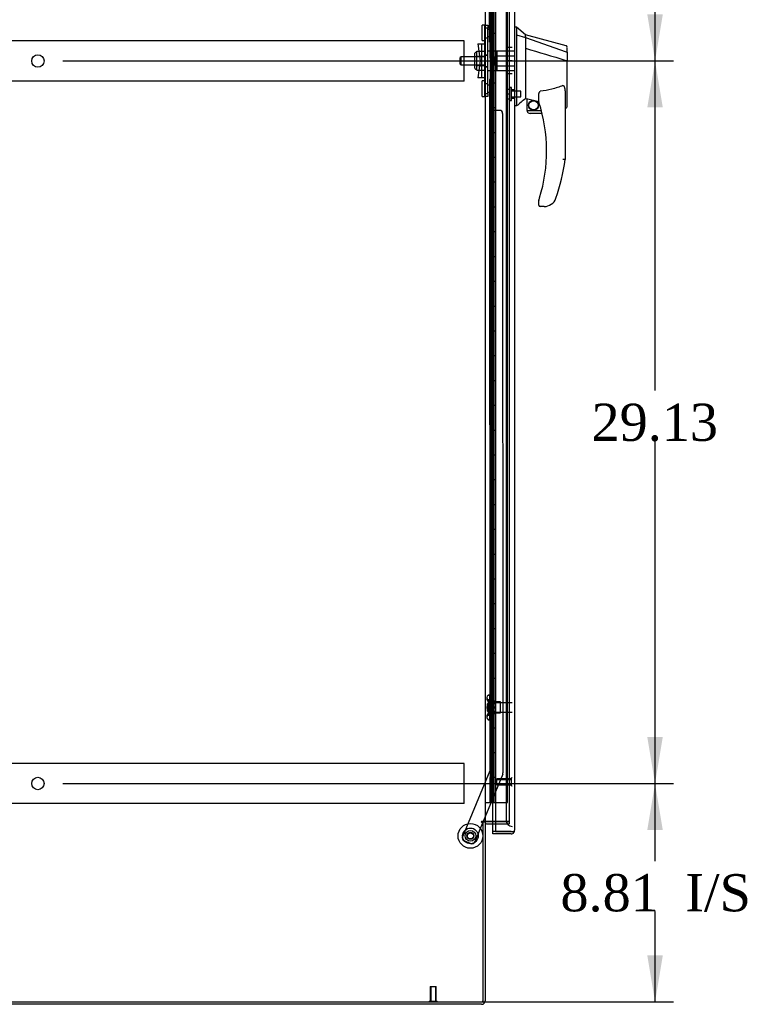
# Model space of a CAD drawing. Header units: inches. Extents: x 1 to 359, y -2 to 239.
# Tile 12 of 18: x 191 to 221, y 84 to 124. Entities that reach past the tile are written whole.
import ezdxf
from ezdxf.enums import TextEntityAlignment as Align
from ezdxf.lldxf.tags import DXFTag

# ---------------------------------------------------------------- set-up
doc = ezdxf.new("R2010")
doc.units = ezdxf.units.IN
doc.header["$MEASUREMENT"] = 0
for name, color, linetype in [('COM53964-5', 7, 'Continuous'), ('COM54746-60', 7, 'Continuous'), ('COM70220', 7, 'Continuous'), ('COM70838', 7, 'Continuous'), ('COM70839-3', 7, 'Continuous'), ('COM71197-3', 7, 'Continuous'), ('COM71198-5', 7, 'Continuous'), ('COM71199-2', 7, 'Continuous'), ('Default', 7, 'Continuous'), ('HAN13068', 7, 'Continuous'), ('HAN13068_NUT', 7, 'Continuous'), ('HAN13068_SCREW', 7, 'Continuous'), ('HAN_NUT', 7, 'Continuous'), ('NTS18147', 7, 'Continuous'), ('ROL87452', 7, 'Continuous'), ('RVT17786', 7, 'Continuous'), ('RVT19000', 7, 'Continuous'), ('SPC87322', 7, 'Continuous'), ('STD26122', 7, 'Continuous'), ('STD26258', 7, 'Continuous'), ('WAF25376', 7, 'Continuous'), ('WAM30038', 7, 'Continuous')]:
    doc.layers.add(name, color=color, linetype=linetype)
doc.styles.add('SEACAD_Times_New_Roman', font='times.ttf')
tags = doc.linetypes.add('HIDDEN2', pattern=[0.1875, 0.125, -0.0625]).pattern_tags.tags
tags[6:7] = [DXFTag(74, 4), DXFTag(75, 0), DXFTag(340, '0'), DXFTag(46, 0.0), DXFTag(50, 0.0), DXFTag(44, 0.0), DXFTag(45, 0.0)]
tags[4:5] = [DXFTag(74, 4), DXFTag(75, 0), DXFTag(340, '0'), DXFTag(46, 0.0), DXFTag(50, 0.0), DXFTag(44, 0.0), DXFTag(45, 0.0)]
doc.dimstyles.new('HAMMOND_(STH_-_300x200)', dxfattribs={"dimtxt": 1.5, "dimasz": 1.875, "dimexe": 0.75, "dimexo": 0.75, "dimgap": 0.375, "dimtad": 0, "dimtih": 1, "dimtoh": 1, "dimzin": 0, "dimdsep": 46, "dimtxsty": 'SEACAD_Times_New_Roman', "dimblk1": '_SE_FILLED', "dimblk2": '_SE_FILLED', "dimsah": 1, "dimcen": 0.75, "dimadec": 0, "dimazin": 0, "dimtfac": 0.8, "dimtofl": 0, "dimtmove": 0, "dimatfit": 3, "dimfxl": 1, "dimtolj": 1, "dimtzin": 0, "dimarcsym": 0})

# ---------------------------------------------------------------- blocks, each defined once
blk = doc.blocks.new('SE3')
at = {"layer": 'COM53964-5', "color": 7, "linetype": 'HIDDEN2'}
for p, q in [((209.255, 122.956), (174.88, 122.956)), ((209.255, 122.818), (209.255, 122.956)), ((209.255, 121.469), (209.255, 122.818)), ((209.255, 121.331), (174.88, 121.331)), ((209.255, 121.331), (209.255, 121.469)), ((209.255, 93.826), (174.88, 93.826)), ((209.255, 93.688), (209.255, 93.826)), ((209.255, 92.339), (209.255, 93.688)), ((209.255, 92.201), (174.88, 92.201)), ((209.255, 92.201), (209.255, 92.339))]:
    blk.add_line(p, q, dxfattribs=at)
for centre in [(192.068, 122.143), (192.068, 93.013)]:
    blk.add_circle(centre, 0.25, dxfattribs=at)
at = {"layer": 'COM54746-60', "color": 7, "linetype": 'HIDDEN2'}
for p, q in [((210.346, 152.251), (210.346, 92.251)), ((210.446, 92.251), (210.446, 152.251)), ((211, 92.251), (211, 152.251)), ((210.309, 123.251), (210.279, 123.251)), ((210.279, 123.251), (210.279, 122.251)), ((210.309, 122.251), (210.279, 122.251)), ((210.309, 121.251), (210.279, 121.251)), ((210.279, 121.251), (210.279, 120.251)), ((210.309, 120.251), (210.279, 120.251)), ((210.309, 119.251), (210.279, 119.251)), ((210.279, 119.251), (210.279, 118.251)), ((210.309, 118.251), (210.279, 118.251)), ((210.309, 117.251), (210.279, 117.251)), ((210.279, 117.251), (210.279, 116.251)), ((210.309, 116.251), (210.279, 116.251)), ((210.309, 115.251), (210.279, 115.251)), ((210.279, 115.251), (210.279, 114.251)), ((210.309, 114.251), (210.279, 114.251)), ((210.309, 113.251), (210.279, 113.251)), ((210.279, 113.251), (210.279, 112.251)), ((210.309, 112.251), (210.279, 112.251)), ((210.309, 111.251), (210.279, 111.251)), ((210.279, 111.251), (210.279, 110.251)), ((210.309, 110.251), (210.279, 110.251)), ((210.309, 109.251), (210.279, 109.251)), ((210.279, 109.251), (210.279, 108.251)), ((210.309, 108.251), (210.279, 108.251)), ((210.309, 107.251), (210.279, 107.251)), ((210.279, 107.251), (210.279, 106.251)), ((210.309, 106.251), (210.279, 106.251)), ((210.309, 105.251), (210.279, 105.251)), ((210.279, 105.251), (210.279, 104.251)), ((210.309, 104.251), (210.279, 104.251)), ((210.309, 103.251), (210.279, 103.251)), ((210.279, 103.251), (210.279, 102.251)), ((210.309, 102.251), (210.279, 102.251)), ((210.309, 101.251), (210.279, 101.251)), ((210.279, 101.251), (210.279, 100.251)), ((210.309, 100.251), (210.279, 100.251)), ((210.309, 99.251), (210.279, 99.251)), ((210.279, 99.251), (210.279, 98.251)), ((210.309, 98.251), (210.279, 98.251)), ((210.309, 97.251), (210.279, 97.251)), ((210.279, 97.251), (210.279, 96.251)), ((210.309, 96.251), (210.279, 96.251)), ((210.309, 95.251), (210.279, 95.251)), ((210.279, 95.251), (210.279, 94.251)), ((210.309, 94.251), (210.279, 94.251)), ((210.309, 93.251), (210.279, 93.251)), ((210.279, 93.251), (210.279, 92.251)), ((210.515, 92.251), (211, 92.251))]:
    blk.add_line(p, q, dxfattribs=at)
at = {"layer": 'COM54746-60', "color": 7, "linetype": 'Continuous'}
for p, q in [((210.309, 123.251), (210.309, 124.251)), ((210.513, 123.251), (210.513, 124.251)), ((210.513, 123.251), (210.309, 123.251)), ((210.513, 123.251), (210.309, 123.251)), ((210.309, 122.251), (210.309, 123.251)), ((210.513, 122.251), (210.513, 123.251)), ((210.513, 122.251), (210.309, 122.251)), ((210.513, 122.251), (210.309, 122.251)), ((210.309, 121.251), (210.309, 122.251)), ((210.513, 121.251), (210.513, 122.251)), ((210.513, 121.251), (210.309, 121.251)), ((210.513, 121.251), (210.309, 121.251)), ((210.309, 120.251), (210.309, 121.251)), ((210.513, 120.251), (210.513, 121.251)), ((210.513, 120.251), (210.309, 120.251)), ((210.513, 120.251), (210.309, 120.251)), ((210.309, 119.251), (210.309, 120.251)), ((210.513, 119.251), (210.513, 120.251)), ((210.513, 119.251), (210.309, 119.251)), ((210.513, 119.251), (210.309, 119.251)), ((210.309, 118.251), (210.309, 119.251)), ((210.513, 118.251), (210.513, 119.251)), ((210.513, 118.251), (210.309, 118.251)), ((210.513, 118.251), (210.309, 118.251)), ((210.309, 117.251), (210.309, 118.251)), ((210.513, 117.251), (210.513, 118.251)), ((210.513, 117.251), (210.309, 117.251)), ((210.513, 117.251), (210.309, 117.251)), ((210.309, 116.251), (210.309, 117.251)), ((210.513, 116.251), (210.513, 117.251)), ((210.513, 116.251), (210.309, 116.251)), ((210.513, 116.251), (210.309, 116.251)), ((210.309, 115.251), (210.309, 116.251)), ((210.513, 115.251), (210.513, 116.251)), ((210.513, 115.251), (210.309, 115.251)), ((210.513, 115.251), (210.309, 115.251)), ((210.309, 114.251), (210.309, 115.251)), ((210.513, 114.251), (210.513, 115.251)), ((210.513, 114.251), (210.309, 114.251)), ((210.513, 114.251), (210.309, 114.251)), ((210.309, 113.251), (210.309, 114.251)), ((210.513, 113.251), (210.513, 114.251)), ((210.513, 113.251), (210.309, 113.251)), ((210.513, 113.251), (210.309, 113.251)), ((210.309, 112.251), (210.309, 113.251)), ((210.513, 112.251), (210.513, 113.251)), ((210.513, 112.251), (210.309, 112.251)), ((210.513, 112.251), (210.309, 112.251)), ((210.309, 111.251), (210.309, 112.251)), ((210.513, 111.251), (210.513, 112.251)), ((210.513, 111.251), (210.309, 111.251)), ((210.513, 111.251), (210.309, 111.251)), ((210.309, 110.251), (210.309, 111.251)), ((210.513, 110.251), (210.513, 111.251)), ((210.513, 110.251), (210.309, 110.251)), ((210.513, 110.251), (210.309, 110.251)), ((210.309, 109.251), (210.309, 110.251)), ((210.513, 109.251), (210.513, 110.251)), ((210.513, 109.251), (210.309, 109.251)), ((210.513, 109.251), (210.309, 109.251)), ((210.309, 108.251), (210.309, 109.251)), ((210.513, 108.251), (210.513, 109.251)), ((210.513, 108.251), (210.309, 108.251)), ((210.513, 108.251), (210.309, 108.251)), ((210.309, 107.251), (210.309, 108.251)), ((210.513, 107.251), (210.513, 108.251)), ((210.513, 107.251), (210.309, 107.251)), ((210.513, 107.251), (210.309, 107.251)), ((210.309, 106.251), (210.309, 107.251)), ((210.513, 106.251), (210.513, 107.251)), ((210.513, 106.251), (210.309, 106.251)), ((210.513, 106.251), (210.309, 106.251)), ((210.309, 105.251), (210.309, 106.251)), ((210.513, 105.251), (210.513, 106.251)), ((210.513, 105.251), (210.309, 105.251)), ((210.513, 105.251), (210.309, 105.251)), ((210.309, 104.251), (210.309, 105.251)), ((210.513, 104.251), (210.513, 105.251)), ((210.513, 104.251), (210.309, 104.251)), ((210.513, 104.251), (210.309, 104.251)), ((210.309, 103.251), (210.309, 104.251)), ((210.513, 103.251), (210.513, 104.251)), ((210.513, 103.251), (210.309, 103.251)), ((210.513, 103.251), (210.309, 103.251)), ((210.309, 102.251), (210.309, 103.251)), ((210.513, 102.251), (210.513, 103.251)), ((210.513, 102.251), (210.309, 102.251)), ((210.513, 102.251), (210.309, 102.251)), ((210.309, 101.251), (210.309, 102.251)), ((210.513, 101.251), (210.513, 102.251)), ((210.513, 101.251), (210.309, 101.251)), ((210.513, 101.251), (210.309, 101.251)), ((210.309, 100.251), (210.309, 101.251)), ((210.513, 100.251), (210.513, 101.251)), ((210.513, 100.251), (210.309, 100.251)), ((210.513, 100.251), (210.309, 100.251)), ((210.309, 99.251), (210.309, 100.251)), ((210.513, 99.251), (210.513, 100.251)), ((210.513, 99.251), (210.309, 99.251)), ((210.513, 99.251), (210.309, 99.251)), ((210.309, 98.251), (210.309, 99.251)), ((210.513, 98.251), (210.513, 99.251)), ((210.513, 98.251), (210.309, 98.251)), ((210.513, 98.251), (210.309, 98.251)), ((210.309, 97.251), (210.309, 98.251)), ((210.513, 97.251), (210.513, 98.251)), ((210.513, 97.251), (210.309, 97.251)), ((210.513, 97.251), (210.309, 97.251)), ((210.309, 96.251), (210.309, 97.251)), ((210.513, 96.251), (210.513, 97.251)), ((210.513, 96.251), (210.309, 96.251)), ((210.513, 96.251), (210.309, 96.251)), ((210.309, 95.251), (210.309, 96.251)), ((210.513, 95.251), (210.513, 96.251)), ((210.513, 95.251), (210.309, 95.251)), ((210.513, 95.251), (210.309, 95.251)), ((210.309, 94.251), (210.309, 95.251)), ((210.513, 94.251), (210.513, 95.251)), ((210.513, 94.251), (210.309, 94.251)), ((210.513, 94.251), (210.309, 94.251)), ((210.309, 93.251), (210.309, 94.251)), ((210.513, 93.251), (210.513, 94.251)), ((210.513, 93.251), (210.309, 93.251)), ((210.309, 92.251), (210.309, 93.251)), ((210.513, 93.251), (210.309, 93.251)), ((210.513, 92.251), (210.513, 93.251)), ((210.098, 92.251), (210.309, 92.251)), ((210.309, 92.251), (210.513, 92.251)), ((210.513, 92.251), (210.515, 92.251))]:
    blk.add_line(p, q, dxfattribs=at)
at = {"layer": 'COM70220', "color": 7, "linetype": 'HIDDEN2'}
for p, q in [((210.94, 152.718), (210.94, 91.783)), ((210.94, 91.783), (210.94, 91.533))]:
    blk.add_line(p, q, dxfattribs=at)
blk.add_arc((211.19, 91.533), 0.25, 180, 270, dxfattribs=at)
at = {"layer": 'COM70838', "color": 7, "linetype": 'HIDDEN2'}
for p, q in [((210.083, 123.588), (210.208, 123.588)), ((210.083, 123.463), (210.083, 123.588)), ((210.083, 120.838), (210.083, 123.463)), ((210.208, 123.588), (210.208, 123.463)), ((210.208, 120.838), (210.208, 123.463)), ((209.796, 122.838), (209.966, 122.838)), ((209.796, 122.838), (209.896, 122.151)), ((209.966, 121.463), (209.966, 122.838)), ((209.966, 122.838), (210.069, 122.838)), ((209.896, 122.151), (209.796, 121.463)), ((209.966, 121.463), (209.796, 121.463)), ((210.079, 121.463), (209.966, 121.463)), ((210.083, 120.713), (210.083, 120.838)), ((210.208, 120.713), (210.083, 120.713)), ((210.208, 120.838), (210.208, 120.713))]:
    blk.add_line(p, q, dxfattribs=at)
for centre, start, end in [((209.966, 122.893), 331.9602, 0), ((209.966, 121.436), 0, 13.5446)]:
    blk.add_arc(centre, 0.117, start, end, dxfattribs=at)
at = {"layer": 'COM70839-3', "color": 7, "linetype": 'HIDDEN2'}
for p, q in [((210.27, 122.901), (210.283, 150.779)), ((210.34, 123.014), (210.34, 124.026)), ((210.27, 121.4), (210.283, 93.523)), ((210.34, 120.275), (210.34, 121.288)), ((210.676, 120.151), (210.465, 120.15)), ((210.801, 120.026), (210.814, 93.442)), ((210.283, 93.523), (209.183, 90.866)), ((210.804, 93.394), (210.015, 91.487)), ((210.002, 91.457), (209.674, 90.663)), ((209.511, 90.596), (209.251, 90.703))]:
    blk.add_line(p, q, dxfattribs=at)
at = {"layer": 'COM70839-3', "color": 7, "linetype": 'Continuous'}
blk.add_line((210.015, 91.487), (210.002, 91.457), dxfattribs=at)
at = {"layer": 'COM70839-3', "color": 7, "linetype": 'HIDDEN2'}
blk.add_circle((209.503, 90.903), 0.129, dxfattribs=at)
for centre, start, end in [((210.215, 123.014), 296.0764, 359.9725), ((210.215, 121.288), 0.0275, 63.9236), ((210.465, 120.275), 180.0275, 270.0275), ((210.676, 120.026), 0.0275, 90.0275), ((210.689, 93.442), 337.5155, 0.0275), ((209.299, 90.819), 157.5155, 247.5155), ((209.559, 90.711), 247.5155, 337.5155)]:
    blk.add_arc(centre, 0.125, start, end, dxfattribs=at)
at = {"layer": 'COM71197-3', "color": 7, "linetype": 'Continuous'}
for p, q in [((210.098, 152.797), (210.098, 91.487)), ((210.098, 91.487), (209.955, 91.487)), ((209.955, 91.457), (210.003, 91.457)), ((210.003, 91.457), (210.003, 84.207)), ((210.098, 91.487), (210.146, 91.487)), ((210.515, 91.487), (210.146, 91.487)), ((174.133, 84.207), (210.003, 84.207))]:
    blk.add_line(p, q, dxfattribs=at)
at = {"layer": 'COM71197-3', "color": 7, "linetype": 'HIDDEN2'}
for p, q in [((211.065, 152.797), (211.065, 91.487)), ((211.065, 91.487), (210.515, 91.487))]:
    blk.add_line(p, q, dxfattribs=at)
at = {"layer": 'COM71197-3', "color": 7, "linetype": 'Continuous'}
blk.add_arc((209.955, 91.472), 0.015, 90, 270, dxfattribs=at)
at = {"layer": 'COM71198-5', "color": 7, "linetype": 'Continuous'}
for p, q in [((210.098, 91.457), (210.003, 91.457)), ((210.098, 91.457), (210.098, 84.255)), ((210.146, 91.487), (210.515, 91.487)), ((210.146, 91.392), (210.515, 91.392)), ((209.955, 84.112), (174.181, 84.112))]:
    blk.add_line(p, q, dxfattribs=at)
at = {"layer": 'COM71198-5', "color": 7, "linetype": 'HIDDEN2'}
for p, q in [((210.515, 91.487), (211.065, 91.487)), ((210.515, 91.392), (211.065, 91.392)), ((211.065, 91.487), (211.065, 91.392))]:
    blk.add_line(p, q, dxfattribs=at)
at = {"layer": 'COM71198-5', "color": 7, "linetype": 'Continuous'}
for centre, radius, start, end in [((210.146, 91.344), 0.143, 90, 127.7949), ((210.146, 91.344), 0.048, 90, 180), ((209.955, 84.255), 0.143, 270, 0)]:
    blk.add_arc(centre, radius, start, end, dxfattribs=at)
at = {"layer": 'COM71198-5', "color": 7, "linetype": 'HIDDEN2'}
blk.add_arc((209.955, 84.255), 0.048, 270, 0, dxfattribs=at)
at = {"layer": 'COM71199-2', "color": 7, "linetype": 'Continuous'}
for p, q in [((210.515, 153.422), (210.515, 91.08)), ((211.285, 153.374), (211.285, 91.128)), ((210.41, 91.08), (210.41, 91.392)), ((210.41, 90.985), (210.41, 91.08)), ((211.142, 91.08), (210.41, 91.08)), ((210.515, 91.08), (210.41, 91.08)), ((211.142, 90.985), (210.41, 90.985)), ((210.515, 91.08), (211.142, 91.08)), ((211.142, 91.08), (211.142, 91.08)), ((211.142, 91.08), (211.204, 91.08)), ((211.142, 91.08), (211.255, 91.08)), ((211.204, 91.08), (211.255, 91.041)), ((211.285, 91.127), (211.285, 91.128)), ((211.285, 91.128), (211.285, 91.128)), ((211.285, 91.128), (211.285, 91.128))]:
    blk.add_line(p, q, dxfattribs=at)
at = {"layer": 'COM71199-2', "color": 7, "linetype": 'HIDDEN2'}
blk.add_line((210.41, 91.392), (210.41, 152.892), dxfattribs=at)
at = {"layer": 'COM71199-2', "color": 7, "linetype": 'Continuous'}
for start, end in [(270, 322.4964), (322.4964, 359.8439), (359.9238, 0)]:
    blk.add_arc((211.142, 91.128), 0.143, start, end, dxfattribs=at)
blk.add_open_spline([(211.255, 91.08), (211.265, 91.088), (211.272, 91.096), (211.28, 91.108), (211.281, 91.112), (211.284, 91.12), (211.285, 91.124), (211.285, 91.128)], degree=3, knots=[0, 0, 0, 0, 0.5, 0.5, 0.75, 0.75, 1, 1, 1, 1], dxfattribs=at)
at = {"layer": 'HAN13068', "color": 7, "linetype": 'Continuous'}
for p, q in [((211.368, 123.501), (211.285, 123.501)), ((211.365, 123.501), (211.365, 123.34)), ((211.72, 123.201), (211.365, 123.501)), ((211.365, 123.34), (211.365, 123.253)), ((211.365, 123.253), (211.365, 123.194)), ((211.365, 123.194), (211.72, 123.089)), ((211.365, 123.194), (211.365, 120.763)), ((211.72, 123.129), (211.72, 123.201)), ((213.368, 122.759), (211.72, 123.201)), ((211.72, 123.129), (211.72, 123.103)), ((211.72, 123.103), (211.72, 123.089)), ((211.72, 123.089), (211.72, 122.657)), ((211.72, 123.089), (213.358, 122.517)), ((213.4, 122.483), (213.4, 122.681)), ((211.72, 122.657), (211.72, 121.16)), ((213.4, 122.483), (213.4, 122.17)), ((213.344, 122.168), (213.346, 122.167)), ((213.4, 120.301), (213.4, 122.17)), ((211.72, 121.16), (211.72, 120.89)), ((211.365, 120.763), (211.365, 120.478)), ((211.72, 120.89), (211.72, 120.678)), ((211.72, 120.678), (211.72, 120.651)), ((212.26, 120.495), (212.26, 120.768)), ((213.32, 120.84), (213.32, 118.168)), ((211.365, 120.331), (211.285, 120.331)), ((211.365, 120.478), (211.365, 120.331)), ((211.72, 120.651), (211.72, 120.633)), ((211.72, 120.633), (211.72, 120.631)), ((211.72, 120.631), (211.785, 120.615)), ((211.785, 120.151), (211.785, 120.617)), ((211.785, 120.151), (212.358, 120.151)), ((212.39, 120.026), (211.91, 120.026)), ((213.32, 120.244), (213.326, 120.243)), ((212.26, 116.336), (212.26, 116.514)), ((212.758, 116.364), (212.757, 116.366)), ((212.475, 116.276), (212.32, 116.276))]:
    blk.add_line(p, q, dxfattribs=at)
at = {"layer": 'HAN13068', "color": 7, "linetype": 'HIDDEN2'}
for p, q in [((209.123, 122.311), (209.093, 122.281)), ((209.093, 122.021), (209.093, 122.281)), ((209.123, 121.991), (209.123, 122.311)), ((210.083, 122.311), (209.123, 122.311)), ((210.458, 122.311), (210.583, 122.311)), ((210.458, 122.151), (210.458, 122.311)), ((210.583, 122.35), (210.583, 122.546)), ((210.583, 122.546), (211.285, 122.546)), ((210.583, 121.951), (210.583, 122.35)), ((210.583, 122.35), (211.285, 122.35)), ((209.093, 122.021), (209.123, 121.991)), ((209.123, 121.991), (210.083, 121.991)), ((210.458, 121.991), (210.458, 122.151)), ((210.458, 121.991), (210.583, 121.991)), ((210.583, 121.755), (210.583, 121.951)), ((210.583, 121.951), (211.285, 121.951)), ((210.583, 121.755), (211.285, 121.755)), ((211.285, 120.975), (211.16, 120.975)), ((211.16, 120.65), (211.285, 120.65))]:
    blk.add_line(p, q, dxfattribs=at)
at = {"layer": 'HAN13068', "color": 7, "linetype": 'Continuous'}
for radius in [0.202, 0.188]:
    blk.add_circle((212.046, 120.355), radius, dxfattribs=at)
for centre, radius, start, end in [((213.34, 122.705), 0.06, 359.9815, 73.9026), ((248.131, 77.184), 56.686, 129.9653, 130.4351), ((212.32, 120.495), 0.06, 180, 197.895), ((206.156, 118.504), 6.417, 342.9898, 17.895), ((213.34, 120.301), 0.06, 256.3874, 0), ((211.91, 120.151), 0.125, 180, 193.8865), ((211.91, 120.151), 0.125, 193.8865, 229.4642), ((211.91, 120.151), 0.125, 229.4642, 270), ((205.979, 119.103), 7.4, 340.2854, 352.739), ((212.32, 116.514), 0.06, 162.105, 180), ((212.32, 116.336), 0.06, 180, 270), ((212.475, 116.776), 0.5, 270, 304.5623), ((212.475, 116.776), 0.5, 304.5623, 340.2854)]:
    blk.add_arc(centre, radius, start, end, dxfattribs=at)
for points in [[(211.72, 122.657), (212.261, 122.494), (212.803, 122.331), (213.344, 122.168)], [(211.815, 120.614), (211.963, 120.581), (212.111, 120.549), (212.26, 120.516)]]:
    blk.add_open_spline(points, degree=3, dxfattribs=at)
for points, knots in [([(213.358, 122.517), (213.37, 122.515), (213.381, 122.51), (213.396, 122.498), (213.4, 122.49), (213.4, 122.483)], [0, 0, 0, 0, 0.5, 0.5, 1, 1, 1, 1]), ([(213.346, 122.167), (213.353, 122.167), (213.36, 122.167), (213.374, 122.168), (213.379, 122.168), (213.387, 122.168), (213.389, 122.168), (213.393, 122.169), (213.394, 122.169), (213.397, 122.169), (213.398, 122.169), (213.399, 122.169), (213.4, 122.17), (213.4, 122.17)], [0, 0, 0, 0, 0.25, 0.25, 0.5, 0.5, 0.625, 0.625, 0.75, 0.75, 0.875, 0.875, 1, 1, 1, 1]), ([(213.23, 121.152), (213.157, 121.123), (213.083, 121.096), (212.934, 121.048), (212.858, 121.027), (212.629, 120.97), (212.475, 120.941), (212.32, 120.92)], [0, 0, 0, 0, 0.25, 0.25, 0.5, 0.5, 1, 1, 1, 1]), ([(213.23, 121.152), (213.231, 121.152), (213.233, 121.153), (213.237, 121.153), (213.239, 121.154), (213.245, 121.153), (213.248, 121.151), (213.254, 121.147), (213.257, 121.145), (213.262, 121.14), (213.264, 121.137), (213.271, 121.128), (213.274, 121.121), (213.28, 121.108), (213.283, 121.101), (213.29, 121.081), (213.294, 121.067), (213.301, 121.039), (213.304, 121.025), (213.311, 120.983), (213.314, 120.954), (213.319, 120.897), (213.32, 120.869), (213.32, 120.84)], [0, 0, 0, 0, 0.015625, 0.015625, 0.03125, 0.03125, 0.0625, 0.0625, 0.09375, 0.09375, 0.125, 0.125, 0.1875, 0.1875, 0.25, 0.25, 0.375, 0.375, 0.5, 0.5, 0.75, 0.75, 1, 1, 1, 1]), ([(212.26, 120.768), (212.26, 120.775), (212.26, 120.782), (212.261, 120.796), (212.262, 120.803), (212.265, 120.824), (212.267, 120.837), (212.275, 120.865), (212.28, 120.878), (212.291, 120.897), (212.295, 120.903), (212.303, 120.911), (212.306, 120.914), (212.312, 120.918), (212.316, 120.919), (212.32, 120.92)], [0, 0, 0, 0, 0.125, 0.125, 0.25, 0.25, 0.5, 0.5, 0.75, 0.75, 0.875, 0.875, 0.9375, 0.9375, 1, 1, 1, 1]), ([(211.785, 120.617), (211.785, 120.617), (211.785, 120.618), (211.789, 120.618), (211.791, 120.617), (211.799, 120.617), (211.807, 120.615), (211.815, 120.614)], [0, 0, 0, 0, 0.25, 0.25, 0.5, 0.5, 1, 1, 1, 1]), ([(213.32, 118.168), (213.32, 118.168), (213.319, 118.168), (213.317, 118.168), (213.315, 118.168), (213.311, 118.169), (213.308, 118.169), (213.301, 118.169), (213.297, 118.17), (213.285, 118.17), (213.275, 118.171), (213.259, 118.172), (213.253, 118.172), (213.242, 118.173), (213.236, 118.173), (213.23, 118.174)], [0, 0, 0, 0, 0.125, 0.125, 0.25, 0.25, 0.375, 0.375, 0.5, 0.5, 0.75, 0.75, 0.875, 0.875, 1, 1, 1, 1]), ([(212.263, 116.532), (212.263, 116.532), (212.263, 116.533), (212.264, 116.536), (212.264, 116.537), (212.266, 116.543), (212.267, 116.547), (212.271, 116.559), (212.274, 116.567), (212.282, 116.592), (212.287, 116.61), (212.292, 116.627)], [0, 0, 0, 0, 0.0625, 0.0625, 0.125, 0.125, 0.25, 0.25, 0.5, 0.5, 1, 1, 1, 1])]:
    blk.add_open_spline(points, degree=3, knots=knots, dxfattribs=at)
at = {"layer": 'HAN13068_NUT', "color": 7, "linetype": 'HIDDEN2'}
for p, q in [((209.678, 121.848), (209.678, 122.453)), ((209.758, 122.483), (209.708, 122.483)), ((209.758, 122.535), (210.083, 122.535)), ((209.758, 122.439), (209.758, 122.535)), ((209.758, 122.343), (209.758, 122.439)), ((209.758, 122.343), (210.083, 122.343)), ((209.758, 122.151), (209.758, 122.343)), ((209.758, 121.959), (209.758, 122.151)), ((209.758, 121.959), (210.083, 121.959)), ((209.758, 121.863), (209.758, 121.959)), ((209.708, 121.818), (209.758, 121.818)), ((209.758, 121.767), (209.758, 121.863)), ((209.758, 121.767), (210.083, 121.767))]:
    blk.add_line(p, q, dxfattribs=at)
for centre, start, end in [((209.708, 122.453), 90, 180), ((209.708, 121.848), 180, 270)]:
    blk.add_arc(centre, 0.03, start, end, dxfattribs=at)
at = {"layer": 'HAN13068_SCREW', "color": 7, "linetype": 'HIDDEN2'}
for p, q in [((211.09, 120.55), (211.09, 121.075)), ((211.16, 121.075), (211.09, 121.075)), ((211.16, 120.55), (211.16, 121.075)), ((210.953, 121.005), (211.09, 121.005)), ((210.953, 121.005), (210.953, 120.813)), ((210.953, 120.813), (211.09, 120.813)), ((210.953, 120.813), (210.953, 120.62)), ((211.535, 120.929), (211.16, 120.929)), ((211.16, 120.697), (211.535, 120.697)), ((211.535, 120.697), (211.535, 120.929)), ((210.953, 120.62), (211.09, 120.62)), ((211.09, 120.55), (211.16, 120.55))]:
    blk.add_line(p, q, dxfattribs=at)
at = {"layer": 'HAN_NUT', "color": 7, "linetype": 'HIDDEN2'}
for p, q in [((210.975, 122.681), (210.975, 122.151)), ((211.19, 122.681), (210.975, 122.681)), ((210.975, 122.151), (210.975, 121.621)), ((211.19, 122.151), (210.975, 122.151)), ((211.19, 121.621), (210.975, 121.621))]:
    blk.add_line(p, q, dxfattribs=at)
at = {"layer": 'NTS18147', "color": 7, "linetype": 'HIDDEN2'}
for p, q in [((210.157, 96.481), (210.157, 96.426)), ((210.219, 96.575), (210.219, 96.58)), ((210.282, 96.58), (210.219, 96.58)), ((210.219, 96.575), (210.282, 96.575)), ((210.282, 96.575), (210.282, 96.58)), ((210.282, 96.386), (210.282, 96.575)), ((210.219, 96.386), (210.219, 96.269)), ((210.282, 96.386), (210.219, 96.386)), ((210.219, 96.269), (210.282, 96.269)), ((210.282, 96.269), (210.282, 96.386)), ((210.719, 96.3), (210.282, 96.3)), ((210.282, 95.891), (210.282, 96.269)), ((210.719, 95.86), (210.719, 96.3)), ((210.157, 95.733), (210.157, 95.679)), ((210.219, 95.891), (210.219, 95.773)), ((210.282, 95.891), (210.219, 95.891)), ((210.219, 95.773), (210.282, 95.773)), ((210.282, 95.773), (210.282, 95.891)), ((210.282, 95.86), (210.719, 95.86)), ((210.282, 95.585), (210.282, 95.773)), ((210.219, 95.585), (210.219, 95.58)), ((210.282, 95.585), (210.219, 95.585)), ((210.219, 95.58), (210.282, 95.58)), ((210.282, 95.585), (210.282, 95.58))]:
    blk.add_line(p, q, dxfattribs=at)
blk.add_arc((210.475, 96.08), 0.318, 143.6338, 216.3662, dxfattribs=at)
for centre, start_param, end_param in [((210.475, 96.481), 2.506883, 3.776302), ((210.475, 96.426), 3.141593, 3.776302), ((210.475, 95.679), 2.506883, 3.776302), ((210.475, 95.733), 2.506883, 3.141593)]:
    blk.add_ellipse(centre, major_axis=(0.318, 0), ratio=0.5, start_param=start_param, end_param=end_param, dxfattribs=at)
at = {"layer": 'ROL87452', "color": 7, "linetype": 'HIDDEN2'}
blk.add_circle((209.503, 90.903), 0.5, dxfattribs=at)
at = {"layer": 'RVT17786', "color": 7, "linetype": 'HIDDEN2'}
for radius in [0.217, 0.125]:
    blk.add_circle((209.503, 90.903), radius, dxfattribs=at)
at = {"layer": 'RVT19000', "color": 7, "linetype": 'HIDDEN2'}
for p, q in [((209.97, 122.964), (209.97, 123.589)), ((210.083, 123.589), (209.97, 123.589)), ((210.083, 123.588), (210.083, 123.589)), ((210.208, 123.471), (210.083, 123.471)), ((210.083, 123.081), (210.208, 123.081)), ((210.42, 123.417), (210.208, 123.417)), ((210.208, 123.136), (210.42, 123.136)), ((210.42, 123.136), (210.42, 123.417)), ((209.97, 122.964), (210.083, 122.964)), ((209.97, 120.713), (209.97, 121.338)), ((210.083, 121.338), (209.97, 121.338)), ((210.208, 121.22), (210.083, 121.22)), ((210.42, 121.166), (210.208, 121.166)), ((210.42, 120.885), (210.42, 121.166)), ((209.97, 120.713), (210.083, 120.713)), ((210.083, 120.83), (210.208, 120.83)), ((210.083, 120.713), (210.083, 120.713)), ((210.208, 120.885), (210.42, 120.885))]:
    blk.add_line(p, q, dxfattribs=at)
at = {"layer": 'SPC87322', "color": 7, "linetype": 'HIDDEN2'}
for p, q in [((210.083, 122.388), (210.208, 122.388)), ((210.083, 122.378), (210.208, 122.378)), ((210.583, 122.543), (210.208, 122.543)), ((210.083, 121.923), (210.208, 121.923)), ((210.083, 121.913), (210.208, 121.913)), ((210.208, 121.758), (210.583, 121.758))]:
    blk.add_line(p, q, dxfattribs=at)
at = {"layer": 'STD26122', "color": 7, "linetype": 'HIDDEN2'}
for p, q in [((210.225, 96.265), (210.19, 96.23)), ((210.19, 95.93), (210.19, 96.23)), ((210.225, 96.265), (210.225, 95.895)), ((211.19, 96.265), (210.225, 96.265)), ((210.19, 95.93), (210.225, 95.895)), ((210.225, 95.895), (211.19, 95.895))]:
    blk.add_line(p, q, dxfattribs=at)
at = {"layer": 'STD26258', "color": 7, "linetype": 'HIDDEN2'}
for p, q in [((210.565, 92.955), (210.565, 93.205)), ((211.158, 93.205), (210.565, 93.205)), ((210.565, 93.174), (211.158, 93.174)), ((210.565, 92.986), (211.158, 92.986)), ((210.565, 92.955), (211.158, 92.955)), ((211.158, 92.924), (211.158, 93.236)), ((211.19, 93.236), (211.158, 93.236)), ((211.158, 92.924), (211.19, 92.924)), ((207.878, 84.832), (208.128, 84.832)), ((207.878, 84.832), (207.878, 84.238)), ((207.908, 84.832), (207.908, 84.238)), ((208.097, 84.832), (208.097, 84.238)), ((208.128, 84.238), (208.128, 84.832)), ((207.846, 84.238), (208.159, 84.238)), ((207.846, 84.238), (207.846, 84.207)), ((208.159, 84.207), (208.159, 84.238))]:
    blk.add_line(p, q, dxfattribs=at)
at = {"layer": 'WAF25376', "color": 7, "linetype": 'HIDDEN2'}
for radius in [0.315, 0.14]:
    blk.add_circle((209.503, 90.903), radius, dxfattribs=at)
at = {"layer": 'WAM30038', "color": 7, "linetype": 'HIDDEN2'}
for p, q in [((210.407, 96.455), (210.407, 95.705)), ((210.431, 96.455), (210.407, 96.455)), ((210.431, 96.455), (210.431, 95.705)), ((210.446, 96.262), (210.479, 96.241)), ((210.495, 96.254), (210.45, 96.282)), ((210.45, 96.257), (210.495, 96.229)), ((210.495, 96.097), (210.45, 96.097)), ((210.479, 96.241), (210.495, 96.254)), ((210.495, 96.308), (210.495, 96.254)), ((210.495, 96.229), (210.495, 96.097)), ((210.407, 95.705), (210.431, 95.705)), ((210.45, 96.062), (210.495, 96.062)), ((210.495, 95.931), (210.45, 95.903)), ((210.45, 95.878), (210.495, 95.906)), ((210.479, 95.919), (210.451, 95.901)), ((210.495, 95.906), (210.479, 95.919)), ((210.495, 96.062), (210.495, 95.931)), ((210.495, 95.906), (210.495, 95.852))]:
    blk.add_line(p, q, dxfattribs=at)
for centre, radius, start, end in [((211.018, 96.986), 0.854, 226.5547, 228.2901), ((210.449, 96.079), 0.0182, 87.1609, 177.9942), ((210.449, 96.08), 0.0181, 181.7718, 273.073), ((211.015, 95.177), 0.85, 131.7058, 133.4493)]:
    blk.add_arc(centre, radius, start, end, dxfattribs=at)
for points, knots in [([(210.431, 96.282), (210.431, 96.28), (210.431, 96.277), (210.434, 96.272), (210.436, 96.27), (210.441, 96.263), (210.445, 96.26), (210.45, 96.257)], [0, 0, 0, 0, 0.25, 0.25, 0.5, 0.5, 1, 1, 1, 1]), ([(210.45, 96.282), (210.448, 96.283), (210.445, 96.284), (210.441, 96.286), (210.439, 96.287), (210.437, 96.287), (210.437, 96.287), (210.436, 96.287)], [0, 0, 0, 0, 0.25, 0.25, 0.5, 0.5, 0.5626015, 0.5626015, 0.5626015, 0.5626015]), ([(210.45, 96.348), (210.452, 96.346), (210.454, 96.344), (210.456, 96.342), (210.469, 96.331), (210.482, 96.32), (210.495, 96.308)], [0, 0, 0, 0, 0.141448, 0.141448, 0.141448, 1, 1, 1, 1]), ([(210.45, 95.903), (210.448, 95.901), (210.445, 95.9), (210.441, 95.896), (210.439, 95.894), (210.436, 95.89), (210.434, 95.887), (210.431, 95.882), (210.431, 95.88), (210.431, 95.878)], [0, 0, 0, 0, 0.25, 0.25, 0.5, 0.5, 0.75, 0.75, 1, 1, 1, 1]), ([(210.436, 95.873), (210.437, 95.873), (210.437, 95.873), (210.441, 95.873), (210.445, 95.875), (210.45, 95.878)], [0.4389304, 0.4389304, 0.4389304, 0.4389304, 0.5, 0.5, 1, 1, 1, 1]), ([(210.495, 95.852), (210.482, 95.84), (210.469, 95.829), (210.456, 95.817), (210.454, 95.815), (210.452, 95.813), (210.45, 95.812)], [0, 0, 0, 0, 0.858552, 0.858552, 0.858552, 1, 1, 1, 1])]:
    blk.add_open_spline(points, degree=3, knots=knots, dxfattribs=at)
blk = doc.blocks.new('DMBLK4322')
at = {"layer": 'Default', "linetype": 'Continuous'}
for points in [[(217.256, 91.138), (216.944, 93.013), (216.631, 91.138)], [(217.256, 86.082), (216.631, 86.082), (216.944, 84.207)]]:
    blk.add_hatch(color=7, dxfattribs=at).paths.add_polyline_path(points)
at = {"layer": 'Default', "color": 7, "linetype": 'Continuous'}
for p, q in [((193.068, 93.013), (217.694, 93.013)), ((216.944, 89.885), (216.944, 93.013)), ((216.944, 84.207), (216.944, 87.86)), ((192.818, 84.207), (217.694, 84.207))]:
    blk.add_line(p, q, dxfattribs=at)
at = {"layer": 'Default', "color": 7, "linetype": 'Continuous', "style": 'SEACAD_Times_New_Roman'}
for s, p in [('8.81', (213.131, 89.36)), ('I/S', (218.162, 89.36))]:
    blk.add_text(s, height=1.5, dxfattribs=at).set_placement(p, align=Align.TOP_LEFT)
blk = doc.blocks.new('_SE_FILLED')
at = {"color": 0}
blk.add_line((0, 0), (-1, 0), dxfattribs=at)
blk.add_solid([(0, 0), (-1, -0.1665), (-1, 0.1665), (0, 0)], dxfattribs=at)
blk = doc.blocks.new('DMBLK4323')
at = {"layer": 'Default', "linetype": 'Continuous'}
for points in [[(217.256, 120.268), (216.944, 122.143), (216.631, 120.268)], [(217.256, 94.888), (216.631, 94.888), (216.944, 93.013)]]:
    blk.add_hatch(color=7, dxfattribs=at).paths.add_polyline_path(points)
at = {"layer": 'Default', "color": 7, "linetype": 'Continuous'}
for p, q in [((193.068, 122.143), (217.694, 122.143)), ((216.944, 108.853), (216.944, 122.143)), ((216.944, 93.013), (216.944, 106.828)), ((193.068, 93.013), (217.694, 93.013))]:
    blk.add_line(p, q, dxfattribs=at)
at = {"layer": 'Default', "color": 7, "linetype": 'Continuous', "style": 'SEACAD_Times_New_Roman'}
blk.add_text('29.13', height=1.5, dxfattribs=at).set_placement((214.384, 108.328), align=Align.TOP_LEFT)
blk = doc.blocks.new('DMBLK4324')
at = {"layer": 'Default', "linetype": 'Continuous'}
for points in [[(217.256, 149.398), (216.944, 151.273), (216.631, 149.398)], [(217.256, 124.018), (216.631, 124.018), (216.944, 122.143)]]:
    blk.add_hatch(color=7, dxfattribs=at).paths.add_polyline_path(points)
at = {"layer": 'Default', "color": 7, "linetype": 'Continuous'}
for p, q in [((193.068, 151.273), (217.694, 151.273)), ((216.944, 137.983), (216.944, 151.273)), ((216.944, 122.143), (216.944, 135.958)), ((193.068, 122.143), (217.694, 122.143))]:
    blk.add_line(p, q, dxfattribs=at)
at = {"layer": 'Default', "color": 7, "linetype": 'Continuous', "style": 'SEACAD_Times_New_Roman'}
blk.add_text('29.13', height=1.5, dxfattribs=at).set_placement((214.384, 137.458), align=Align.TOP_LEFT)

msp = doc.modelspace()

# ---------------------------------------------------------------- block references
at = {"layer": 'Default'}
msp.add_blockref('SE3', (0, 0), dxfattribs=at)

# ---------------------------------------------------------------- dimensions: what is measured, and where the dimension line sits
at = {"layer": 'Default', "color": 7, "linetype": 'Continuous'}
for base, p1, p2, text, picture, middle, dimtype in [((216.944, 122.143), (192.318, 122.143), (192.318, 151.273), '\\A1;<>', 'DMBLK4324', (216.944, 136.708), 161), ((216.944, 93.013), (192.318, 93.013), (192.318, 122.143), '\\A1;<>', 'DMBLK4323', (216.944, 107.578), 161), ((216.944, 93.013), (192.068, 84.207), (192.318, 93.013), '\\A1;<> I/S', 'DMBLK4322', (216.944, 88.61), 160)]:
    dim = msp.add_linear_dim(base=base, p1=p1, p2=p2, angle=90, text=text, dimstyle='HAMMOND_(STH_-_300x200)', dxfattribs=at)
    dim.commit()
    dim.dimension.update_dxf_attribs({"geometry": picture, "text_midpoint": middle, "dimtype": dimtype})

doc.saveas('drawing.dxf')
